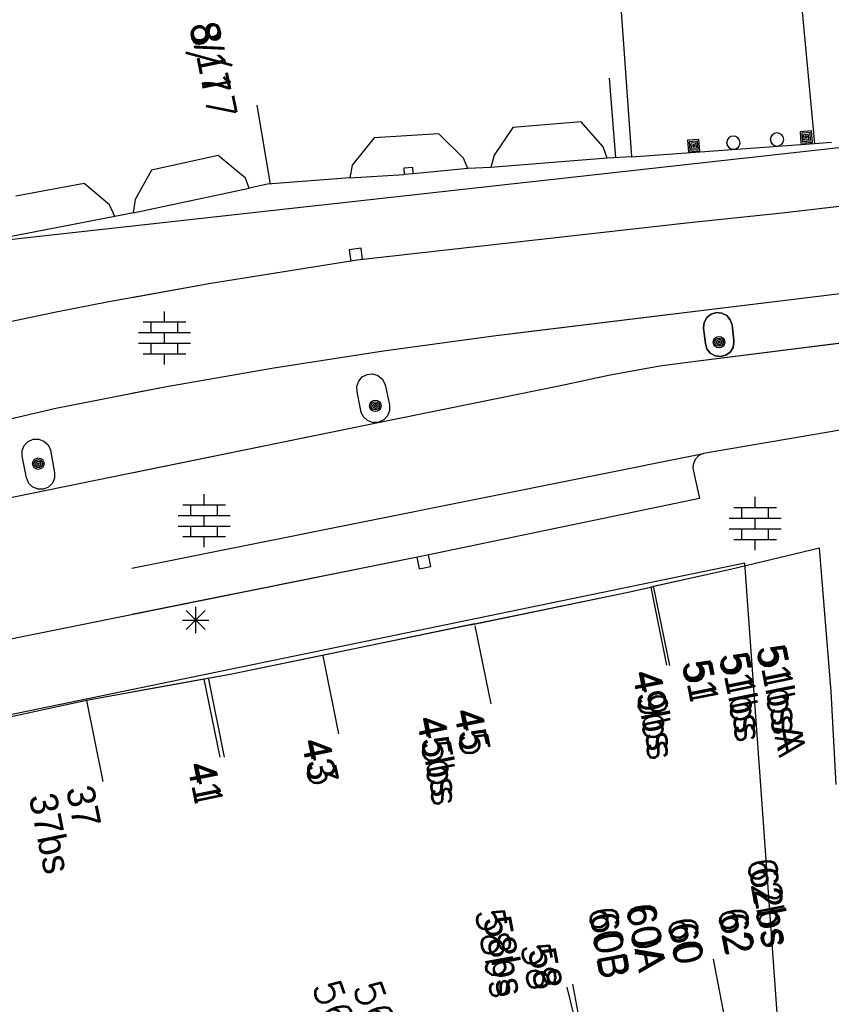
# Model space of a CAD drawing. Header units: millimetres. Extents: x 135944 to 142000, y 454200 to 456692.
# Tile 114 of 185: x 136724 to 136755, y 456354 to 456391. Entities that reach past the tile are written whole.
import ezdxf
from ezdxf.enums import TextEntityAlignment as Align

# ---------------------------------------------------------------- set-up
doc = ezdxf.new("R2010")
doc.units = ezdxf.units.MM
for name, color, linetype in [('TotaalGBKN2013_Bistad', 251, 'Continuous'), ('TotaalGBKN2013X$0$Contouren', 251, 'Continuous'), ('TotaalGBKN2013X$0$GBKN binnenstad 2009$0$BEBOUW AANVUL', 251, 'Continuous'), ('TotaalGBKN2013X$0$GBKN binnenstad 2009$0$OBJECTEN_', 251, 'Continuous'), ('TotaalGBKN2013X$0$GBKN binnenstad 2009$0$OBJECTEN__', 251, 'Continuous'), ('TotaalGBKN2013X$0$GBKN binnenstad 2009$0$OBJECTEN___', 251, 'Continuous'), ('TotaalGBKN2013X$0$GBKN binnenstad 2009$0$SEMANT_ SYMB_', 251, 'Continuous')]:
    doc.layers.add(name, color=color, linetype=linetype)
doc.styles.add('TotaalGBKN2013X$0$GBKN binnenstad 2009$0$Standard', font='txt')
doc.styles.add('TotaalGBKN2013X$0$GBKN binnenstad 2009$0$TXT', font='txt.shx')

# ---------------------------------------------------------------- blocks, each defined once
blk = doc.blocks.new('TotaalGBKN2013X$0$GBKN binnenstad 2009$0$X')
at = {"layer": 'TotaalGBKN2013X$0$GBKN binnenstad 2009$0$OBJECTEN__', "linetype": 'Continuous', "lineweight": 0}
blk.add_lwpolyline([(0.225, -0.25), (0.224, 0.2), (-0.225, 0.2), (-0.226, -0.25)], dxfattribs=at)
blk = doc.blocks.new('TotaalGBKN2013X$0$GBKN binnenstad 2009$0$C')
at = {"layer": 'TotaalGBKN2013X$0$GBKN binnenstad 2009$0$BEBOUW AANVUL', "linetype": 'Continuous', "lineweight": 0}
for points in [[(-0.214, -0.214), (0.215, -0.214), (0.215, 0.215), (-0.214, 0.215), (-0.214, -0.214)], [(-0.155, -0.154), (0.155, -0.155), (0.156, 0.155), (-0.154, 0.156), (-0.155, -0.154)], [(-0.095, -0.094), (0.095, -0.095), (0.096, 0.095), (-0.094, 0.095), (-0.095, -0.094)], [(-0.034, -0.034), (0.035, -0.034), (0.035, 0.035), (-0.034, 0.035), (-0.034, -0.034)]]:
    blk.add_lwpolyline(points, dxfattribs=at)
blk = doc.blocks.new('TotaalGBKN2013X$0$GBKN binnenstad 2009$0$DEC109')
at = {"layer": 'TotaalGBKN2013X$0$GBKN binnenstad 2009$0$SEMANT_ SYMB_', "linetype": 'Continuous', "lineweight": 0}
for p, q in [((0, 0.6), (0, 1)), ((-0.8, 0.6), (0.8, 0.6)), ((-0.5, 0.2), (-0.5, 0.6)), ((0.5, 0.2), (0.5, 0.6)), ((-0.98, 0.2), (0.98, 0.2)), ((0, -0.2), (0, 0.2)), ((-0.98, -0.2), (0.98, -0.2)), ((-0.5, -0.6), (-0.5, -0.2)), ((0.5, -0.6), (0.5, -0.2)), ((-0.8, -0.6), (0.8, -0.6)), ((0, -1), (0, -0.6))]:
    blk.add_line(p, q, dxfattribs=at)
blk = doc.blocks.new('TotaalGBKN2013X$0$GBKN binnenstad 2009$0$DEC100')
at = {"layer": 'TotaalGBKN2013X$0$GBKN binnenstad 2009$0$OBJECTEN_', "linetype": 'Continuous', "lineweight": 0}
for p, q in [((0, -0.5), (0, 0.5)), ((-0.5, 0), (0.5, 0)), ((-0.354, -0.354), (0.354, 0.354)), ((0.354, -0.354), (-0.354, 0.354))]:
    blk.add_line(p, q, dxfattribs=at)
blk = doc.blocks.new('TotaalGBKN2013X$0$GBKN binnenstad 2009$0$J')
at = {"layer": 'TotaalGBKN2013X$0$GBKN binnenstad 2009$0$OBJECTEN___', "linetype": 'Continuous', "lineweight": 0}
for radius in [0.215, 0.155, 0.095, 0.035]:
    blk.add_circle((0, 0), radius, dxfattribs=at)
blk = doc.blocks.new('TotaalGBKN2013X$0$GBKN binnenstad 2009$0$Q')
at = {"layer": 'TotaalGBKN2013X$0$GBKN binnenstad 2009$0$OBJECTEN___', "linetype": 'Continuous', "lineweight": 0}
blk.add_circle((0, 0), 0.25, dxfattribs=at)

msp = doc.modelspace()

# ---------------------------------------------------------------- linework, layer by layer
at = {"layer": 'TotaalGBKN2013_Bistad'}
for p, q in [((136753.332, 456396.31), (136754.237, 456386.61)), ((136753.332, 456396.31), (136754.237, 456386.61)), ((136746.695, 456395.267), (136747.342, 456386.106)), ((136746.695, 456395.267), (136747.342, 456386.106)), ((136746.751, 456386.073), (136746.513, 456389.072)), ((136746.751, 456386.073), (136746.513, 456389.072)), ((136733.736, 456385.081), (136733.236, 456388.05)), ((136733.736, 456385.081), (136733.236, 456388.05)), ((136742.866, 456387.209), (136742.17, 456386.173)), ((136745.44, 456387.428), (136742.866, 456387.209)), ((136746.272, 456386.48), (136745.44, 456387.428)), ((136737.641, 456386.825), (136736.819, 456385.793)), ((136740.084, 456386.972), (136737.641, 456386.825)), ((136741.016, 456386.059), (136740.084, 456386.972)), ((136749.884, 456386.761), (136749.455, 456386.73)), ((136749.455, 456386.73), (136749.486, 456386.301)), ((136749.915, 456386.332), (136749.884, 456386.761)), ((136754.126, 456387.083), (136753.697, 456387.052)), ((136753.697, 456387.052), (136753.728, 456386.623)), ((136754.07, 456387.019), (136753.761, 456386.996)), ((136753.761, 456386.996), (136753.784, 456386.687)), ((136754.015, 456386.955), (136753.825, 456386.941)), ((136753.825, 456386.941), (136753.839, 456386.751)), ((136753.839, 456386.751), (136754.029, 456386.765)), ((136753.959, 456386.89), (136753.89, 456386.885)), ((136753.89, 456386.885), (136753.895, 456386.816)), ((136753.895, 456386.816), (136753.964, 456386.821)), ((136753.964, 456386.821), (136753.959, 456386.89)), ((136754.029, 456386.765), (136754.015, 456386.955)), ((136754.093, 456386.71), (136754.07, 456387.019)), ((136754.157, 456386.654), (136754.126, 456387.083)), ((136746.431, 456386.056), (136746.272, 456386.48)), ((136747.342, 456386.106), (136754.237, 456386.61)), ((136747.342, 456386.106), (136754.237, 456386.61)), ((136749.828, 456386.697), (136749.519, 456386.674)), ((136749.519, 456386.674), (136749.542, 456386.365)), ((136749.542, 456386.365), (136749.851, 456386.388)), ((136749.773, 456386.633), (136749.583, 456386.619)), ((136749.583, 456386.619), (136749.597, 456386.429)), ((136749.597, 456386.429), (136749.787, 456386.443)), ((136749.717, 456386.568), (136749.648, 456386.563)), ((136749.648, 456386.563), (136749.653, 456386.494)), ((136749.653, 456386.494), (136749.722, 456386.499)), ((136749.722, 456386.499), (136749.717, 456386.568)), ((136749.787, 456386.443), (136749.773, 456386.633)), ((136749.851, 456386.388), (136749.828, 456386.697)), ((136753.728, 456386.623), (136754.157, 456386.654)), ((136753.784, 456386.687), (136754.093, 456386.71)), ((136754.237, 456386.61), (136754.876, 456386.659)), ((136754.237, 456386.61), (136754.876, 456386.659)), ((136731.767, 456386.159), (136729.261, 456385.606)), ((136732.799, 456385.298), (136731.767, 456386.159)), ((136741.174, 456385.665), (136741.016, 456386.059)), ((136742.17, 456386.173), (136742.044, 456385.707)), ((136746.431, 456386.056), (136742.044, 456385.707)), ((136746.431, 456386.056), (136742.044, 456385.707)), ((136747.342, 456386.106), (136746.431, 456386.056)), ((136747.342, 456386.106), (136746.431, 456386.056)), ((136749.486, 456386.301), (136749.915, 456386.332)), ((136729.261, 456385.606), (136728.64, 456384.501)), ((136736.819, 456385.793), (136736.723, 456385.317)), ((136739.098, 456385.701), (136738.758, 456385.68)), ((136738.758, 456385.68), (136738.771, 456385.447)), ((136739.111, 456385.468), (136739.098, 456385.701)), ((136741.174, 456385.665), (136739.111, 456385.468)), ((136741.174, 456385.665), (136739.111, 456385.468)), ((136742.044, 456385.707), (136741.174, 456385.665)), ((136742.044, 456385.707), (136741.174, 456385.665)), ((136732.934, 456384.926), (136732.799, 456385.298)), ((136736.723, 456385.317), (136733.625, 456385.072)), ((136736.723, 456385.317), (136738.771, 456385.447)), ((136736.723, 456385.317), (136738.771, 456385.447)), ((136739.111, 456385.468), (136738.771, 456385.447)), ((136739.111, 456385.468), (136738.771, 456385.447)), ((136726.715, 456385.106), (136724.144, 456384.626)), ((136727.676, 456384.293), (136726.715, 456385.106)), ((136728.564, 456384), (136732.934, 456384.926)), ((136728.564, 456384), (136732.934, 456384.926)), ((136733.625, 456385.072), (136732.934, 456384.926)), ((136728.64, 456384.501), (136728.564, 456384)), ((136757.852, 456384.55), (136753.016, 456383.98)), ((136727.87, 456383.855), (136727.676, 456384.293)), ((136727.87, 456383.855), (136723.377, 456382.99)), ((136728.196, 456383.923), (136727.87, 456383.855)), ((136728.564, 456384), (136728.196, 456383.923)), ((136728.564, 456384), (136728.513, 456383.989)), ((136753.016, 456383.98), (136749.534, 456383.616)), ((136749.534, 456383.616), (136737.007, 456382.214)), ((136749.75, 456378.41), (136789.252, 456383.356)), ((136737.15, 456382.666), (136736.704, 456382.604)), ((136737.211, 456382.22), (136737.15, 456382.666)), ((136736.704, 456382.604), (136736.765, 456382.159)), ((136735.343, 456381.952), (136731.492, 456381.337)), ((136737.007, 456382.214), (136735.343, 456381.952)), ((136743.46, 456379.52), (136763.337, 456381.947)), ((136731.492, 456381.337), (136727.654, 456380.642)), ((136727.654, 456380.642), (136725.667, 456380.251)), ((136725.667, 456380.251), (136723.167, 456379.732)), ((136729.747, 456379.884), (136729.747, 456380.284)), ((136750.183, 456380.049), (136750.083, 456379.869)), ((136750.344, 456380.179), (136750.183, 456380.049)), ((136750.542, 456380.238), (136750.344, 456380.179)), ((136750.748, 456380.219), (136750.542, 456380.238)), ((136750.931, 456380.124), (136750.748, 456380.219)), ((136751.065, 456379.966), (136750.931, 456380.124)), ((136728.947, 456379.884), (136730.547, 456379.884)), ((136729.247, 456379.484), (136729.247, 456379.884)), ((136730.247, 456379.484), (136730.247, 456379.884)), ((136750.083, 456379.869), (136750.058, 456379.663)), ((136751.13, 456379.77), (136751.065, 456379.966)), ((136751.2, 456379.18), (136751.13, 456379.77)), ((136728.767, 456379.484), (136730.727, 456379.484)), ((136729.747, 456379.084), (136729.747, 456379.484)), ((136737.999, 456378.797), (136742.141, 456379.358)), ((136742.141, 456379.358), (136743.46, 456379.52)), ((136750.058, 456379.663), (136750.06, 456379.64)), ((136750.06, 456379.64), (136750.13, 456379.07)), ((136728.767, 456379.084), (136730.727, 456379.084)), ((136729.247, 456378.684), (136729.247, 456379.084)), ((136730.247, 456378.684), (136730.247, 456379.084)), ((136750.13, 456379.07), (136750.186, 456378.871)), ((136751.063, 456378.751), (136751.17, 456378.927)), ((136751.17, 456378.927), (136751.204, 456379.13)), ((136751.204, 456379.13), (136751.2, 456379.18)), ((136728.947, 456378.684), (136730.547, 456378.684)), ((136729.747, 456378.284), (136729.747, 456378.684)), ((136733.869, 456378.157), (136737.999, 456378.797)), ((136750.186, 456378.871), (136750.313, 456378.708)), ((136750.313, 456378.708), (136750.492, 456378.605)), ((136750.492, 456378.605), (136750.696, 456378.577)), ((136750.696, 456378.577), (136750.896, 456378.628)), ((136750.896, 456378.628), (136751.063, 456378.751)), ((136746.535, 456377.897), (136748.416, 456378.226)), ((136748.416, 456378.226), (136749.75, 456378.41)), ((136729.752, 456377.438), (136733.869, 456378.157)), ((136737.199, 456377.811), (136737.383, 456377.906)), ((136737.383, 456377.906), (136737.589, 456377.924)), ((136737.589, 456377.924), (136737.788, 456377.865)), ((136737.788, 456377.865), (136737.949, 456377.735)), ((136744.67, 456377.49), (136746.535, 456377.897)), ((136736.998, 456377.457), (136737.064, 456377.653)), ((136737.01, 456377.25), (136736.998, 456377.457)), ((136737.064, 456377.653), (136737.199, 456377.811)), ((136737.794, 456376.098), (136744.67, 456377.49)), ((136737.949, 456377.735), (136738.05, 456377.553)), ((136738.05, 456377.553), (136738.07, 456377.47)), ((136738.07, 456377.47), (136738.22, 456376.76)), ((136725.65, 456376.64), (136729.752, 456377.438)), ((136737.14, 456376.55), (136737.01, 456377.25)), ((136738.22, 456376.76), (136738.224, 456376.549)), ((136706.12, 456372.08), (136725.65, 456376.64)), ((136737.149, 456376.509), (136737.14, 456376.55)), ((136737.237, 456376.319), (136737.149, 456376.509)), ((136738.149, 456376.352), (136738.007, 456376.196)), ((136738.224, 456376.549), (136738.149, 456376.352)), ((136706.7, 456369.75), (136737.794, 456376.098)), ((136728.513, 456374.203), (136737.794, 456376.098)), ((136737.389, 456376.175), (136737.237, 456376.319)), ((136737.584, 456376.097), (136737.389, 456376.175)), ((136737.794, 456376.098), (136737.584, 456376.097)), ((136737.818, 456376.104), (136737.794, 456376.098)), ((136738.007, 456376.196), (136737.818, 456376.104)), ((136757.403, 456376.175), (136750.06, 456374.93)), ((136757.38, 456376.17), (136750.06, 456374.93)), ((136724.382, 456375.038), (136724.462, 456375.23)), ((136724.462, 456375.23), (136724.608, 456375.378)), ((136724.608, 456375.378), (136724.799, 456375.461)), ((136724.799, 456375.461), (136725.007, 456375.467)), ((136725.007, 456375.467), (136725.202, 456375.394)), ((136725.202, 456375.394), (136725.356, 456375.254)), ((136725.356, 456375.254), (136725.446, 456375.066)), ((136724.38, 456374.83), (136724.382, 456375.038)), ((136725.446, 456375.066), (136725.45, 456375.05)), ((136725.45, 456375.05), (136725.6, 456374.2)), ((136728.513, 456370.604), (136750.06, 456374.93)), ((136749.875, 456374.845), (136749.736, 456374.696)), ((136750.06, 456374.93), (136749.875, 456374.845)), ((136724.55, 456374.01), (136724.38, 456374.83)), ((136749.664, 456374.506), (136749.66, 456374.37)), ((136749.736, 456374.696), (136749.664, 456374.506)), ((136725.6, 456374.2), (136725.599, 456373.994)), ((136749.66, 456374.37), (136749.91, 456373.23)), ((136724.556, 456373.982), (136724.55, 456374.01)), ((136724.639, 456373.794), (136724.556, 456373.982)), ((136724.788, 456373.652), (136724.639, 456373.794)), ((136725.519, 456373.805), (136725.374, 456373.659)), ((136725.599, 456373.994), (136725.519, 456373.805)), ((136724.979, 456373.576), (136724.788, 456373.652)), ((136725.185, 456373.579), (136724.979, 456373.576)), ((136725.374, 456373.659), (136725.185, 456373.579)), ((136731.242, 456372.992), (136731.242, 456373.392)), ((136730.442, 456372.992), (136732.042, 456372.992)), ((136730.742, 456372.592), (136730.742, 456372.992)), ((136731.742, 456372.592), (136731.742, 456372.992)), ((136749.91, 456373.23), (136739.47, 456371.06)), ((136752.001, 456372.889), (136752.001, 456373.289)), ((136751.201, 456372.889), (136752.801, 456372.889)), ((136751.501, 456372.489), (136751.501, 456372.889)), ((136752.501, 456372.489), (136752.501, 456372.889)), ((136730.262, 456372.592), (136732.222, 456372.592)), ((136731.242, 456372.192), (136731.242, 456372.592)), ((136751.021, 456372.489), (136752.981, 456372.489)), ((136752.001, 456372.089), (136752.001, 456372.489)), ((136730.262, 456372.192), (136732.222, 456372.192)), ((136730.742, 456371.792), (136730.742, 456372.192)), ((136731.742, 456371.792), (136731.742, 456372.192)), ((136751.021, 456372.089), (136752.981, 456372.089)), ((136751.501, 456371.689), (136751.501, 456372.089)), ((136752.501, 456371.689), (136752.501, 456372.089)), ((136730.442, 456371.792), (136732.042, 456371.792)), ((136731.242, 456371.392), (136731.242, 456371.792)), ((136751.201, 456371.689), (136752.801, 456371.689)), ((136752.001, 456371.289), (136752.001, 456371.689)), ((136754.43, 456371.355), (136751.07, 456370.559)), ((136754.867, 456365.961), (136754.43, 456371.355)), ((136739.47, 456371.06), (136719.87, 456367.11)), ((136739.25, 456371.015), (136739.341, 456370.574)), ((136739.782, 456370.664), (136739.691, 456371.105)), ((136739.341, 456370.574), (136739.782, 456370.664)), ((136751.07, 456370.559), (136748.167, 456369.913)), ((136741.428, 456368.503), (136747.215, 456369.701)), ((136747.215, 456369.701), (136748.167, 456369.913)), ((136748.066, 456369.89), (136748.662, 456366.95)), ((136748.176, 456369.874), (136748.772, 456366.934)), ((136730.566, 456368.296), (136731.274, 456369.004)), ((136731.274, 456368.296), (136730.566, 456369.004)), ((136730.92, 456368.15), (136730.92, 456369.15)), ((136730.42, 456368.65), (136731.42, 456368.65)), ((136741.288, 456368.474), (136735.625, 456367.302)), ((136741.428, 456368.503), (136735.705, 456367.319)), ((136741.445, 456368.429), (136742.041, 456365.489)), ((136741.445, 456368.429), (136742.041, 456365.489)), ((136735.705, 456367.319), (136732.223, 456366.598)), ((136735.708, 456367.303), (136736.304, 456364.363)), ((136735.708, 456367.303), (136736.304, 456364.363)), ((136731.394, 456366.448), (136726.81, 456365.616)), ((136731.231, 456366.418), (136728.513, 456365.925)), ((136731.231, 456366.418), (136731.827, 456363.478)), ((136732.223, 456366.598), (136731.394, 456366.448)), ((136731.4, 456366.418), (136731.996, 456363.478)), ((136755.058, 456362.45), (136754.867, 456365.961)), ((136726.81, 456365.616), (136719.998, 456364.144)), ((136726.81, 456365.616), (136727.427, 456362.57)), ((136750.999, 456352.923), (136750.436, 456355.87)), ((136750.999, 456352.923), (136750.436, 456355.87)), ((136745.615, 456351.955), (136744.916, 456354.81)), ((136745.693, 456351.976), (136745.13, 456354.923))]:
    msp.add_line(p, q, dxfattribs=at)
for points in [[(136791.032, 456388.292), (136780.78, 456387.161), (136757.852, 456384.55), (136753.016, 456383.98), (136749.534, 456383.616), (136737.007, 456382.214), (136735.343, 456381.952), (136731.492, 456381.337), (136728.513, 456380.798)], [(136746.431, 456386.056), (136746.272, 456386.48), (136745.44, 456387.428), (136742.866, 456387.209), (136742.17, 456386.173), (136742.044, 456385.707)], [(136741.174, 456385.665), (136741.016, 456386.059), (136740.084, 456386.972), (136737.641, 456386.825), (136736.819, 456385.793), (136736.723, 456385.317)], [(136732.934, 456384.926), (136732.799, 456385.298), (136731.767, 456386.159), (136729.261, 456385.606), (136728.64, 456384.501), (136728.564, 456384)], [(136739.111, 456385.468), (136739.098, 456385.701), (136738.758, 456385.68), (136738.771, 456385.447)], [(136736.723, 456385.317), (136733.625, 456385.072), (136732.934, 456384.926)], [(136737.794, 456376.098), (136744.67, 456377.49), (136746.535, 456377.897), (136748.416, 456378.226), (136749.75, 456378.41), (136789.252, 456383.356)], [(136728.513, 456377.197), (136729.752, 456377.438), (136733.869, 456378.157), (136737.999, 456378.797), (136742.141, 456379.358), (136763.337, 456381.947)], [(136750.058, 456379.663), (136750.083, 456379.869), (136750.183, 456380.049), (136750.344, 456380.179), (136750.542, 456380.238), (136750.748, 456380.219), (136750.931, 456380.124), (136751.065, 456379.966), (136751.13, 456379.77), (136751.2, 456379.18), (136751.204, 456379.13), (136751.17, 456378.927), (136751.063, 456378.751), (136750.896, 456378.628), (136750.696, 456378.577), (136750.492, 456378.605), (136750.313, 456378.708), (136750.186, 456378.871), (136750.13, 456379.07), (136750.058, 456379.663)], [(136737.794, 456376.098), (136737.584, 456376.097), (136737.389, 456376.175), (136737.237, 456376.319), (136737.149, 456376.509), (136737.14, 456376.55), (136737.01, 456377.25), (136736.998, 456377.457), (136737.064, 456377.653), (136737.199, 456377.811), (136737.383, 456377.906), (136737.589, 456377.924), (136737.788, 456377.865), (136737.949, 456377.735), (136738.05, 456377.553), (136738.07, 456377.47), (136738.22, 456376.76), (136738.224, 456376.549), (136738.149, 456376.352), (136738.007, 456376.196), (136737.818, 456376.104), (136737.794, 456376.098)], [(136750.06, 456374.93), (136749.875, 456374.845), (136749.736, 456374.696), (136749.664, 456374.506), (136749.66, 456374.37), (136749.91, 456373.23), (136739.47, 456371.06), (136728.513, 456368.852)], [(136755.058, 456362.45), (136754.867, 456365.961), (136754.43, 456371.355), (136751.07, 456370.559), (136748.066, 456369.89)], [(136741.288, 456368.474), (136747.215, 456369.701), (136748.066, 456369.89)], [(136735.625, 456367.302), (136732.223, 456366.598), (136731.231, 456366.418)]]:
    msp.add_lwpolyline(points, dxfattribs=at)
for centre, radius in [((136750.641, 456379.122), 0.215), ((136750.641, 456379.122), 0.155), ((136750.641, 456379.122), 0.095), ((136750.641, 456379.122), 0.035), ((136737.691, 456376.722), 0.215), ((136737.691, 456376.722), 0.155), ((136737.691, 456376.722), 0.095), ((136737.691, 456376.722), 0.035), ((136724.991, 456374.542), 0.215), ((136724.991, 456374.542), 0.155), ((136724.991, 456374.542), 0.095), ((136724.991, 456374.542), 0.035)]:
    msp.add_circle(centre, radius, dxfattribs=at)
for centre, radius, start, end in [((136751.182, 456386.641), 0.25, 0, 180), ((136752.828, 456386.762), 0.25, 0, 180), ((136752.578, 456386.762), 0, 0, 0), ((136752.828, 456386.762), 0.25, 180, 0), ((136750.932, 456386.641), 0, 0, 0), ((136751.182, 456386.641), 0.25, 180, 0)]:
    msp.add_arc(centre, radius, start, end, dxfattribs=at)
at = {"layer": 'TotaalGBKN2013X$0$Contouren'}
for p, q in [((136790.425, 456390.349), (136722.721, 456382.854)), ((136751.616, 456370.797), (136701.171, 456360.382)), ((136752.867, 456353.294), (136751.616, 456370.797))]:
    msp.add_line(p, q, dxfattribs=at)

# ---------------------------------------------------------------- block references
at = {"layer": 'TotaalGBKN2013_Bistad'}
for name, p, rotation in [('TotaalGBKN2013X$0$GBKN binnenstad 2009$0$C', (136749.685, 456386.531), 4.197922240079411), ('TotaalGBKN2013X$0$GBKN binnenstad 2009$0$Q', (136751.172, 456386.64), 4.193911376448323), ('TotaalGBKN2013X$0$GBKN binnenstad 2009$0$Q', (136752.818, 456386.761), 4.193911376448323), ('TotaalGBKN2013X$0$GBKN binnenstad 2009$0$C', (136753.927, 456386.853), 4.197922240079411), ('TotaalGBKN2013X$0$GBKN binnenstad 2009$0$X', (136736.954, 456382.437), 7.831604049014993), ('TotaalGBKN2013X$0$GBKN binnenstad 2009$0$J', (136750.641, 456379.122), 359.9997331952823), ('TotaalGBKN2013X$0$GBKN binnenstad 2009$0$J', (136737.691, 456376.722), 359.9997331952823), ('TotaalGBKN2013X$0$GBKN binnenstad 2009$0$DEC100', (136730.92, 456368.65), 359.9997331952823)]:
    msp.add_blockref(name, p, dxfattribs=dict(at, rotation=rotation))
for p in [(136729.747, 456379.284), (136731.242, 456372.392), (136752.001, 456372.289)]:
    msp.add_blockref('TotaalGBKN2013X$0$GBKN binnenstad 2009$0$DEC109', p, dxfattribs=at)
at = {"layer": 'TotaalGBKN2013_Bistad', "xscale": 0.9999979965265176, "yscale": 0.9999979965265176, "rotation": 191.5673191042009}
msp.add_blockref('TotaalGBKN2013X$0$GBKN binnenstad 2009$0$X', (136739.52, 456370.815), dxfattribs=at)

# ---------------------------------------------------------------- texts
at = {"layer": 'TotaalGBKN2013_Bistad'}
for s, style, p in [('8/17', 'TotaalGBKN2013X$0$GBKN binnenstad 2009$0$TXT', (136731.218, 456391.178)), ('8/17', 'TotaalGBKN2013X$0$GBKN binnenstad 2009$0$Standard', (136731.218, 456391.178)), ('51bsA', 'TotaalGBKN2013X$0$GBKN binnenstad 2009$0$TXT', (136752.584, 456367.711)), ('51bsA', 'TotaalGBKN2013X$0$GBKN binnenstad 2009$0$Standard', (136752.584, 456367.711)), ('51', 'TotaalGBKN2013X$0$GBKN binnenstad 2009$0$TXT', (136749.781, 456367.141)), ('51', 'TotaalGBKN2013X$0$GBKN binnenstad 2009$0$Standard', (136749.781, 456367.141)), ('51bs', 'TotaalGBKN2013X$0$GBKN binnenstad 2009$0$TXT', (136751.183, 456367.426)), ('51bs', 'TotaalGBKN2013X$0$GBKN binnenstad 2009$0$Standard', (136751.183, 456367.426)), ('49bs', 'TotaalGBKN2013X$0$GBKN binnenstad 2009$0$TXT', (136747.887, 456366.757)), ('49bs', 'TotaalGBKN2013X$0$GBKN binnenstad 2009$0$Standard', (136747.887, 456366.757)), ('45', 'TotaalGBKN2013X$0$GBKN binnenstad 2009$0$TXT', (136741.158, 456365.312)), ('45', 'TotaalGBKN2013X$0$GBKN binnenstad 2009$0$Standard', (136741.158, 456365.312)), ('45bs', 'TotaalGBKN2013X$0$GBKN binnenstad 2009$0$TXT', (136739.757, 456365.029)), ('45bs', 'TotaalGBKN2013X$0$GBKN binnenstad 2009$0$Standard', (136739.757, 456365.029)), ('43', 'TotaalGBKN2013X$0$GBKN binnenstad 2009$0$TXT', (136735.419, 456364.187)), ('43', 'TotaalGBKN2013X$0$GBKN binnenstad 2009$0$Standard', (136735.419, 456364.187)), ('41', 'TotaalGBKN2013X$0$GBKN binnenstad 2009$0$TXT', (136731.111, 456363.301)), ('41', 'TotaalGBKN2013X$0$GBKN binnenstad 2009$0$Standard', (136731.111, 456363.301)), ('37', 'TotaalGBKN2013X$0$GBKN binnenstad 2009$0$Standard', (136726.544, 456362.395)), ('37bs', 'TotaalGBKN2013X$0$GBKN binnenstad 2009$0$Standard', (136725.142, 456362.11))]:
    msp.add_text(s, height=1.054, rotation=281.4496, dxfattribs=dict(at, style=style)).set_placement(p, align=Align.MIDDLE_LEFT)
for s, rotation, style, p in [('62bs', 280.835, 'TotaalGBKN2013X$0$GBKN binnenstad 2009$0$TXT', (136752.852, 456356.333)), ('62bs', 280.835, 'TotaalGBKN2013X$0$GBKN binnenstad 2009$0$Standard', (136752.852, 456356.333)), ('60A', 280.835, 'TotaalGBKN2013X$0$GBKN binnenstad 2009$0$TXT', (136748.146, 456355.434)), ('60A', 280.835, 'TotaalGBKN2013X$0$GBKN binnenstad 2009$0$Standard', (136748.146, 456355.434)), ('58bs', 280.835, 'TotaalGBKN2013X$0$GBKN binnenstad 2009$0$TXT', (136742.625, 456354.417)), ('58bs', 280.835, 'TotaalGBKN2013X$0$GBKN binnenstad 2009$0$Standard', (136742.84, 456354.488)), ('60B', 280.835, 'TotaalGBKN2013X$0$GBKN binnenstad 2009$0$TXT', (136746.743, 456355.165)), ('60B', 280.835, 'TotaalGBKN2013X$0$GBKN binnenstad 2009$0$Standard', (136746.743, 456355.165)), ('62', 280.835, 'TotaalGBKN2013X$0$GBKN binnenstad 2009$0$TXT', (136751.447, 456356.065)), ('62', 280.835, 'TotaalGBKN2013X$0$GBKN binnenstad 2009$0$Standard', (136751.447, 456356.065)), ('60', 280.835, 'TotaalGBKN2013X$0$GBKN binnenstad 2009$0$TXT', (136749.551, 456355.702)), ('60', 280.835, 'TotaalGBKN2013X$0$GBKN binnenstad 2009$0$Standard', (136749.551, 456355.702)), ('58', 280.835, 'TotaalGBKN2013X$0$GBKN binnenstad 2009$0$TXT', (136744.032, 456354.72)), ('58', 280.835, 'TotaalGBKN2013X$0$GBKN binnenstad 2009$0$Standard', (136744.246, 456354.755)), ('56A', 290.1238, 'TotaalGBKN2013X$0$GBKN binnenstad 2009$0$TXT', (136736.703, 456352.575)), ('56', 290.1238, 'TotaalGBKN2013X$0$GBKN binnenstad 2009$0$TXT', (136737.957, 456353.304))]:
    msp.add_text(s, height=1.054, rotation=rotation, dxfattribs=dict(at, style=style)).set_placement(p, align=Align.MIDDLE_RIGHT)

doc.saveas('drawing.dxf')
